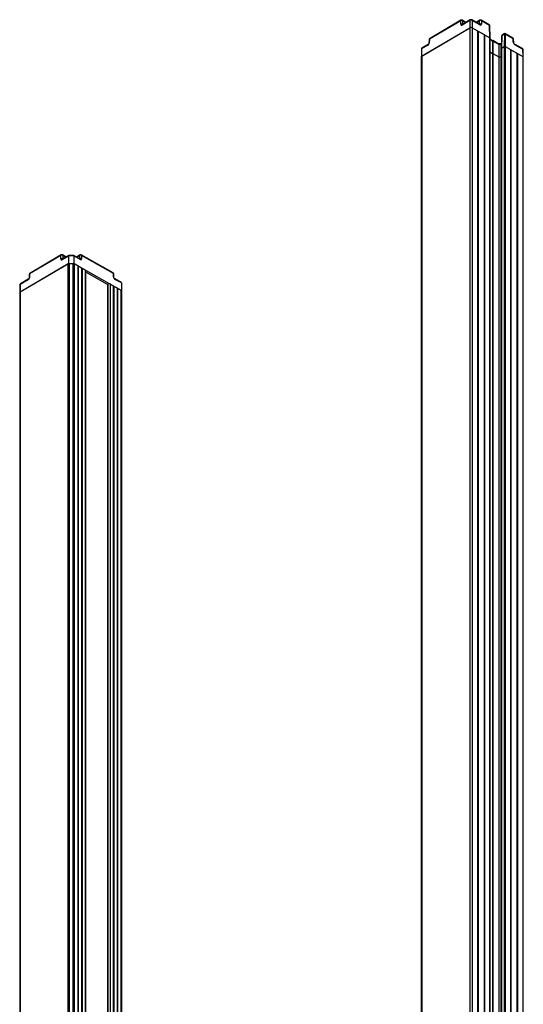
# Model space of a CAD drawing. Header units: millimetres. Extents: x 85 to 410, y 368 to 743.
# Tile 4 of 6: x 370 to 410, y 447 to 527. Entities that reach past the tile are written whole.
import ezdxf

# ---------------------------------------------------------------- set-up
doc = ezdxf.new("R2010")
doc.units = ezdxf.units.MM

msp = doc.modelspace()

# ---------------------------------------------------------------- linework, layer by layer
at = {"color": 7, "linetype": 'Continuous', "lineweight": 25}
for p, q in [((401.9213, 523.8922), (405.8184, 526.1815)), ((401.9503, 523.9092), (405.8184, 526.1815)), ((405.0921, 526.7509), (402.5664, 525.2672)), ((405.1127, 526.7953), (402.587, 525.3115)), ((405.092, 526.4759), (405.0921, 526.7509)), ((405.8276, 526.7819), (405.2022, 526.4145)), ((405.5098, 526.6275), (405.2127, 526.796)), ((405.8483, 526.8263), (405.2228, 526.4589)), ((405.2335, 526.7516), (405.2334, 526.4766)), ((405.8276, 526.7819), (405.8184, 526.1815)), ((405.8184, 526.1815), (405.8184, 392.2688)), ((406.623, 526.4662), (405.9865, 526.8272)), ((406.0073, 526.7828), (406.0163, 526.1825)), ((406.6437, 526.4218), (406.0073, 526.7828)), ((406.0163, 526.1825), (406.0163, 392.2698)), ((406.0163, 526.1825), (406.4443, 525.9397)), ((406.0163, 526.1825), (407.4286, 525.3813)), ((406.6352, 526.8029), (406.3376, 526.6281)), ((406.6145, 526.4836), (406.6146, 526.7586)), ((406.623, 526.4662), (406.624, 526.4656)), ((407.3934, 526.4303), (406.7352, 526.8037)), ((406.756, 526.7593), (406.7559, 526.4843)), ((407.4134, 526.3864), (406.756, 526.7593)), ((407.4134, 526.3864), (407.4286, 525.3813)), ((407.4465, 525.3571), (407.4248, 526.3719)), ((406.4443, 525.9397), (406.4443, 392.027)), ((406.4443, 525.907), (406.4871, 525.9155)), ((406.4871, 525.9155), (406.4871, 392.0028)), ((406.4871, 525.9155), (406.9721, 525.6403)), ((406.9721, 525.6403), (406.9721, 391.7276)), ((406.9721, 525.6076), (407.0149, 525.616)), ((407.0149, 525.616), (407.0149, 391.7033)), ((407.0149, 525.616), (407.4286, 525.3813)), ((407.4286, 525.3813), (407.4286, 391.4687)), ((407.4465, 391.4526), (407.4465, 525.3566)), ((408.3933, 525.5362), (408.3716, 524.5214)), ((408.4042, 525.5504), (408.3888, 524.5453)), ((408.6145, 525.6739), (408.4042, 525.5504)), ((408.6359, 525.7187), (408.4242, 525.5943)), ((408.6145, 525.6739), (408.5991, 524.6688)), ((409.3054, 525.3456), (408.6473, 525.719)), ((408.6687, 525.6742), (408.6839, 524.6692)), ((409.3261, 525.3013), (408.6687, 525.6742)), ((409.3346, 525.0214), (409.3261, 525.3013)), ((401.9343, 524.4948), (401.9213, 523.8922)), ((402.4438, 524.7941), (401.9343, 524.4948)), ((402.4645, 524.8385), (401.9634, 524.5441)), ((402.5377, 525.2283), (402.5293, 524.9484)), ((402.5664, 525.2672), (402.5579, 524.9873)), ((407.6605, 525.1457), (407.4465, 525.2671)), ((407.6601, 525.1133), (407.6598, 524.117)), ((407.6741, 525.1215), (407.6601, 525.1133)), ((407.6745, 525.1539), (407.6605, 525.1457)), ((407.6741, 525.1215), (407.6739, 524.1253)), ((408.1643, 524.8434), (407.6741, 525.1215)), ((408.1523, 524.8828), (407.6745, 525.1539)), ((408.3386, 524.8851), (408.15, 524.8842)), ((408.3237, 524.8442), (408.1643, 524.8434)), ((408.1643, 524.8434), (408.1731, 523.842)), ((408.3237, 524.8442), (408.3145, 523.8427)), ((408.3799, 524.9094), (408.336, 524.8836)), ((408.3716, 524.521), (408.3716, 390.9369)), ((408.3888, 524.5453), (408.5991, 524.6688)), ((408.6839, 524.6692), (409.0976, 524.4345)), ((408.6839, 524.6692), (410.0961, 523.868)), ((409.3645, 524.9818), (409.356, 525.2617)), ((410.0663, 524.5128), (409.4299, 524.8738)), ((410.0871, 524.4684), (409.4506, 524.8294)), ((401.9217, 523.8683), (401.9213, 523.8922)), ((401.9217, 389.9602), (401.9217, 523.8683)), ((401.9503, 523.9092), (401.9503, 389.9965)), ((407.4465, 524.238), (407.6598, 524.117)), ((407.6598, 524.117), (407.6739, 524.1253)), ((407.6598, 524.117), (407.6598, 391.3337)), ((407.6739, 524.1253), (407.6739, 391.3259)), ((407.6739, 524.1253), (408.1731, 523.842)), ((408.1731, 523.842), (408.3145, 523.8427)), ((408.1731, 523.842), (408.1731, 391.0475)), ((408.3145, 523.8427), (408.3716, 523.8762)), ((408.3145, 523.8427), (408.3145, 390.9687)), ((409.0976, 524.4345), (409.0976, 390.5321)), ((409.0976, 524.4018), (409.1404, 524.4102)), ((409.1404, 524.4102), (409.1404, 390.5083)), ((409.1404, 524.4102), (409.6254, 524.1351)), ((409.6254, 524.1351), (409.6254, 390.2379)), ((409.6254, 524.1023), (409.6682, 524.1108)), ((409.6682, 524.1108), (409.6682, 390.214)), ((409.6682, 524.1108), (410.0961, 523.868)), ((410.0871, 524.4684), (410.0961, 523.868)), ((410.0961, 523.868), (410.0961, 389.9554)), ((410.138, 523.8114), (410.1251, 524.417)), ((410.138, 389.8977), (410.138, 523.8104)), ((372.8502, 507.8104), (370.3246, 506.3267)), ((372.8709, 507.8547), (370.3452, 506.371)), ((372.8502, 507.5354), (372.8502, 507.8104)), ((373.268, 507.6869), (372.9709, 507.8555)), ((373.4821, 507.8127), (372.981, 507.5183)), ((372.9916, 507.8111), (372.9916, 507.5361)), ((373.8663, 507.8162), (373.4877, 507.8143)), ((374.3812, 507.5256), (373.8714, 507.8148)), ((374.3934, 507.8624), (374.0958, 507.6876)), ((374.3727, 507.5431), (374.3727, 507.8181)), ((377.0636, 506.4051), (374.4934, 507.8632)), ((374.5141, 507.8188), (374.5141, 507.5438)), ((377.0843, 506.3607), (374.5141, 507.8188)), ((369.5673, 504.8858), (373.4644, 507.1751)), ((369.5673, 504.8858), (373.4354, 507.158)), ((373.4699, 507.7733), (372.9603, 507.474)), ((373.4354, 373.2453), (373.4354, 507.158)), ((373.4699, 507.7733), (373.4644, 507.1751)), ((373.4644, 507.1751), (373.8886, 507.1772)), ((373.8834, 507.7754), (373.4699, 507.7733)), ((373.5058, 507.1753), (373.8472, 507.177)), ((373.8834, 507.7754), (373.8886, 507.1772)), ((374.4019, 507.4813), (373.8834, 507.7754)), ((373.8886, 507.1772), (377.7402, 504.9923)), ((373.9182, 507.1605), (374.2025, 506.9992)), ((374.2025, 506.9992), (374.2025, 373.1027)), ((370.2959, 506.2878), (370.2874, 506.0079)), ((370.3246, 506.3267), (370.3161, 506.0467)), ((374.2025, 506.9664), (374.2453, 506.9749)), ((374.2453, 506.9749), (374.2453, 373.078)), ((374.2453, 506.9749), (374.5163, 506.8212)), ((374.5163, 506.8212), (374.5163, 372.9215)), ((374.5163, 506.7884), (374.5591, 506.7969)), ((374.5591, 506.7969), (374.5591, 372.8968)), ((374.5591, 506.7969), (374.8087, 506.6553)), ((374.8506, 372.7285), (374.8506, 506.5976)), ((376.6041, 505.4749), (374.8506, 506.4696)), ((377.0928, 506.0809), (377.0843, 506.3607)), ((377.1226, 506.0413), (377.1142, 506.3212)), ((369.5402, 505.4357), (369.5272, 504.8301)), ((369.5766, 505.4862), (369.5673, 504.8858)), ((370.202, 505.8536), (369.5766, 505.4862)), ((370.2227, 505.8979), (369.5972, 505.5305)), ((376.6041, 505.4889), (376.6041, 371.7163)), ((376.6207, 505.5124), (376.6221, 505.5132)), ((376.8201, 505.5142), (376.8201, 371.6015)), ((376.8201, 505.5142), (377.0697, 505.3726)), ((377.6978, 505.6441), (377.1881, 505.9333)), ((377.7273, 505.5948), (377.2088, 505.8889)), ((377.7273, 505.5948), (377.7402, 504.9923)), ((369.5272, 504.8291), (369.5272, 370.9164)), ((369.5673, 504.8858), (369.5673, 370.9731)), ((377.0697, 505.3726), (377.0697, 371.4599)), ((377.0697, 505.3398), (377.1125, 505.3483)), ((377.1125, 505.3483), (377.1125, 371.4356)), ((377.1125, 505.3483), (377.3836, 505.1946)), ((377.3836, 505.1946), (377.3836, 371.2819)), ((377.3836, 505.1618), (377.4264, 505.1703)), ((377.4264, 505.1703), (377.4264, 371.2576)), ((377.4264, 505.1703), (377.7107, 505.009)), ((377.7107, 371.0963), (377.7107, 505.009)), ((377.7402, 504.9923), (377.7439, 504.7473)), ((377.7406, 504.9683), (377.7435, 504.7713)), ((377.7435, 371.0585), (377.7435, 504.7713)), ((377.7439, 504.7473), (377.7435, 504.7471))]:
    msp.add_line(p, q, dxfattribs=at)
at = {"color": 8, "linetype": 'Continuous', "lineweight": 25}
for p, q in [((405.2334, 526.4766), (405.2434, 526.471)), ((405.4816, 526.6109), (405.2335, 526.7516)), ((406.6146, 526.7586), (406.3655, 526.6123)), ((406.6036, 526.4772), (406.6145, 526.4836)), ((407.6601, 525.1133), (407.4465, 525.2344)), ((408.3792, 524.8768), (408.3237, 524.8442)), ((408.3888, 524.5453), (408.3888, 390.9273)), ((408.5991, 524.6688), (408.5991, 390.8101)), ((408.6839, 524.6692), (408.6839, 390.7628)), ((373.2398, 507.6703), (372.9916, 507.8111)), ((374.3727, 507.8181), (374.1236, 507.6717)), ((372.9916, 507.5361), (373.0016, 507.5304)), ((373.5058, 507.1753), (373.5058, 373.2672)), ((373.8472, 373.3078), (373.8472, 507.177)), ((373.9182, 507.1605), (373.9182, 373.2668)), ((374.3618, 507.5366), (374.3727, 507.5431)), ((374.8087, 506.6553), (374.8087, 372.7527)), ((376.6207, 505.5124), (376.6207, 371.7067)), ((376.6221, 505.5132), (376.6221, 371.7059)), ((377.7406, 504.9683), (377.7406, 371.0602))]:
    msp.add_line(p, q, dxfattribs=at)
for centre, radius, start, end in [((405.1417, 526.7548), 0.0497, 125.559031, 184.471517), ((405.2518, 526.4184), 0.0497, 125.559031, 184.471517), ((405.1843, 526.7557), 0.0493, 355.255049, 54.830625), ((405.8772, 526.7858), 0.0497, 125.483302, 184.477753), ((405.9581, 526.7869), 0.0493, 355.255728, 54.82283), ((406.6642, 526.7625), 0.0497, 125.559031, 184.471517), ((406.5941, 526.4258), 0.0498, 355.406533, 53.110446), ((406.7068, 526.7634), 0.0493, 355.255049, 54.830625), ((402.616, 525.2711), 0.0497, 125.559031, 184.471517), ((409.277, 525.3053), 0.0493, 355.255049, 54.830625), ((409.3066, 525.2554), 0.0498, 7.226708, 66.874102), ((402.4934, 524.798), 0.0497, 125.306277, 184.492304), ((402.578, 524.9425), 0.0491, 114.112441, 172.62498), ((402.5863, 525.2225), 0.049, 114.067742, 173.15164), ((409.315, 524.9755), 0.0499, 7.518952, 66.848848), ((409.4016, 524.8335), 0.0492, 355.231172, 55.105337), ((410.0379, 524.4725), 0.0493, 355.255049, 54.830625), ((410.0607, 524.4092), 0.0648, 6.925746, 66.002231), ((372.8998, 507.8143), 0.0497, 125.559031, 184.471517), ((372.9425, 507.8152), 0.0493, 355.255049, 54.830625), ((374.4223, 507.8219), 0.0497, 125.559031, 184.471517), ((374.465, 507.8229), 0.0493, 355.255049, 54.830625), ((373.0099, 507.4779), 0.0497, 125.559031, 184.471517), ((374.3528, 507.4853), 0.0493, 355.255049, 54.830625), ((370.3445, 506.282), 0.049, 114.067742, 173.15164), ((370.3741, 506.3306), 0.0497, 125.559031, 184.471517), ((377.0352, 506.3648), 0.0493, 355.255049, 54.830625), ((377.0647, 506.3149), 0.0498, 7.226708, 66.874102), ((369.6034, 505.4284), 0.0637, 114.938757, 173.463945), ((369.6262, 505.4901), 0.0497, 125.559031, 184.471517), ((370.2515, 505.8575), 0.0497, 125.306277, 184.492304), ((370.3361, 506.0019), 0.0491, 114.112441, 172.62498), ((377.0731, 506.035), 0.0499, 7.518952, 66.848848), ((377.1597, 505.893), 0.0492, 355.231172, 55.105337)]:
    msp.add_arc(centre, radius, start, end, dxfattribs=at)
at = {"color": 7, "linetype": 'Continuous', "lineweight": 25}
for centre, radius, start, end in [((405.1634, 526.3448), 0.1492, 62.012831, 118.564466), ((405.1634, 526.6199), 0.1492, 62.012831, 118.564466), ((405.1634, 526.7091), 0.1, 60.433799, 120.432202), ((405.9183, 525.991), 0.2152, 62.896889, 117.680408), ((405.9183, 526.609), 0.1953, 62.896889, 117.680408), ((406.6859, 526.3525), 0.1492, 62.012831, 118.564466), ((406.6859, 526.6275), 0.1492, 62.012831, 118.564466), ((406.6859, 526.7167), 0.1, 60.433799, 120.432202), ((402.6377, 525.2253), 0.1, 120.432202, 178.268724), ((407.4176, 525.3545), 0.029, 4.230651, 67.75775), ((407.4161, 525.3534), 0.0306, 6.925746, 66.002231), ((409.2561, 525.2587), 0.1, 1.731803, 60.433799), ((408.4014, 524.5181), 0.0299, 114.848513, 174.502804), ((408.4015, 524.518), 0.0301, 114.938757, 173.463945), ((408.6419, 524.5871), 0.0922, 62.896889, 117.680408), ((401.9712, 523.8641), 0.0497, 114.785165, 175.24081), ((410.0705, 523.8054), 0.0677, 4.230651, 67.75775), ((410.0671, 523.8028), 0.0714, 6.925746, 66.002231), ((372.9216, 507.6793), 0.1492, 62.012831, 118.564466), ((372.9216, 507.7685), 0.1, 60.433799, 120.432202), ((374.4441, 507.687), 0.1492, 62.012831, 118.564466), ((374.4441, 507.7762), 0.1, 60.433799, 120.432202), ((372.9215, 507.4043), 0.1492, 62.012831, 118.564466), ((373.5036, 507.032), 0.1433, 89.10877, 118.428598), ((373.8508, 507.0318), 0.1453, 62.344895, 91.397272), ((374.444, 507.412), 0.1492, 62.012831, 118.564466), ((370.3959, 506.2848), 0.1, 120.432202, 178.268724), ((374.7831, 506.5926), 0.0677, 4.230651, 67.75775), ((377.0142, 506.3181), 0.1, 1.731803, 60.433799), ((376.6329, 505.4862), 0.0289, 114.848513, 174.502804), ((376.7221, 505.3227), 0.2152, 62.896889, 117.680408), ((369.5967, 504.8224), 0.0698, 114.848513, 174.502804), ((369.5969, 504.8221), 0.0702, 114.938757, 173.463945), ((377.69, 504.9625), 0.0509, 6.624419, 66.029047)]:
    msp.add_arc(centre, radius, start, end, dxfattribs=at)
for centre, major_axis, ratio, start_param, end_param in [((405.2042, 526.544), (0.081, 0.138), 0.5621595, 2.3775968, 3.9309398), ((406.6418, 526.5513), (-0.0831, 0.1367), 0.5722366, 2.3433738, 3.8967169), ((402.0346, 524.47), (0.093, -0.0523), 0.7192887, 2.7448824, 3.508507), ((402.4458, 524.9236), (0.081, 0.138), 0.5621595, 3.9309398, 5.4842828), ((407.6613, 525.0302), (-0.0009, 0.1155), 0.0075581, 6.2788218, 7.0511734), ((407.6754, 525.0385), (-0.0009, 0.1155), 0.0075581, 6.2788218, 7.0511734), ((408.1238, 524.7841), (0.0261, 0.0998), 0.3112428, 5.4280485, 6.2004001), ((408.366, 524.7853), (-0.0273, 0.0995), 0.324443, 0.0871487, 0.8507733), ((409.4487, 524.9589), (-0.0831, 0.1367), 0.5722366, 0.7900308, 2.3433738), ((373.5122, 507.7144), (-0.0273, 0.0995), 0.324443, 6.1960366, 7.1339586), ((373.8429, 507.716), (0.0261, 0.0998), 0.3112428, 5.4280485, 6.3659705), ((372.9623, 507.6035), (0.081, 0.138), 0.5621595, 2.3775968, 3.9309398), ((374.3999, 507.6108), (-0.0831, 0.1367), 0.5722366, 2.3433738, 3.8967169), ((370.204, 505.9831), (0.081, 0.138), 0.5621595, 3.9309398, 5.4842828), ((377.2068, 506.0184), (-0.0831, 0.1367), 0.5722366, 0.7900308, 2.3433738), ((377.6277, 505.5689), (0.0917, 0.0544), 0.7156211, 5.8995649, 6.6719164)]:
    msp.add_ellipse(centre, major_axis=major_axis, ratio=ratio, start_param=start_param, end_param=end_param, dxfattribs=at)
at = {"color": 8, "linetype": 'Continuous', "lineweight": 25}
for centre, major_axis, ratio, start_param, end_param in [((405.2755, 526.5022), (0.0316, 0.051), 0.5448803, 2.3902556, 2.640882), ((406.5717, 526.5087), (-0.0324, 0.0506), 0.5549578, 3.5668824, 3.8838473), ((373.0337, 507.5616), (0.0316, 0.051), 0.5448803, 2.3902556, 2.640882), ((374.3299, 507.5682), (-0.0324, 0.0506), 0.5549578, 3.5668824, 3.8838473)]:
    msp.add_ellipse(centre, major_axis=major_axis, ratio=ratio, start_param=start_param, end_param=end_param, dxfattribs=at)
at = {"color": 7, "linetype": 'Continuous', "lineweight": 25}
for points, knots in [([(405.2228, 526.4589), (405.2201, 526.4577), (405.2168, 526.4562), (405.2181, 526.4564), (405.2183, 526.4565)], [0, 0, 0, 0, 0.8122481, 1, 1, 1, 1]), ([(405.9865, 526.8272), (405.975, 526.8325), (405.9504, 526.8438), (405.9067, 526.8464), (405.8714, 526.8387), (405.853, 526.8288), (405.8483, 526.8263)], [0, 0, 0, 0, 0.262947, 0.5642947, 0.8872259, 1, 1, 1, 1]), ([(406.6278, 526.4638), (406.6278, 526.4638), (406.628, 526.4636), (406.6245, 526.4654), (406.623, 526.4662)], [0, 0, 0, 0, 0.5559995, 1, 1, 1, 1]), ([(407.3796, 526.4377), (407.3838, 526.4352), (407.393, 526.4298), (407.4037, 526.4179), (407.4117, 526.4032), (407.4128, 526.3919), (407.4134, 526.3864)], [0, 0, 0, 0, 0.2155442, 0.469881, 0.7393612, 1, 1, 1, 1]), ([(408.4375, 525.6017), (408.4335, 525.5993), (408.4245, 525.5939), (408.414, 525.582), (408.406, 525.5673), (408.4048, 525.556), (408.4042, 525.5504)], [0, 0, 0, 0, 0.2060556, 0.4635396, 0.7361948, 1, 1, 1, 1]), ([(408.6687, 525.6742), (408.6647, 525.6761), (408.6568, 525.6798), (408.6415, 525.6813), (408.6263, 525.6796), (408.6184, 525.6758), (408.6145, 525.6739)], [0, 0, 0, 0, 0.2500171, 0.5, 0.7499829, 1, 1, 1, 1]), ([(408.6603, 525.7116), (408.6574, 525.7129), (408.6515, 525.7156), (408.6419, 525.7166), (408.6322, 525.7155), (408.6264, 525.7127), (408.6234, 525.7113)], [0, 0, 0, 0, 0.2526066, 0.4986172, 0.7453609, 1, 1, 1, 1]), ([(402.5293, 524.9484), (402.5289, 524.9442), (402.5283, 524.9358), (402.5227, 524.9158), (402.5127, 524.8931), (402.4981, 524.8699), (402.4821, 524.8517), (402.4704, 524.8421), (402.4659, 524.8393), (402.4645, 524.8385)], [0, 0, 0, 0, 0.14243335, 0.28668497, 0.44703168, 0.61926156, 0.79333394, 0.93559911, 1, 1, 1, 1]), ([(409.4299, 524.8738), (409.4264, 524.876), (409.4193, 524.8805), (409.4044, 524.8947), (409.3893, 524.914), (409.3759, 524.9376), (409.3676, 524.9601), (409.3648, 524.9749), (409.3646, 524.9802), (409.3645, 524.9818)], [0, 0, 0, 0, 0.1426726, 0.287206, 0.4471329, 0.6186284, 0.7920312, 0.9342611, 1, 1, 1, 1]), ([(410.1249, 524.417), (410.1249, 524.4173), (410.1271, 524.431), (410.1179, 524.4571), (410.0983, 524.4907), (410.0773, 524.5052), (410.0663, 524.5128)], [0, 0, 0, 0, 0.0082434, 0.3562464, 0.6614805, 1, 1, 1, 1]), ([(372.981, 507.5183), (372.9783, 507.5171), (372.975, 507.5156), (372.9763, 507.5159), (372.9765, 507.5159)], [0, 0, 0, 0, 0.8122481, 1, 1, 1, 1]), ([(374.3859, 507.5233), (374.386, 507.5232), (374.3862, 507.5231), (374.3827, 507.5249), (374.3812, 507.5256)], [0, 0, 0, 0, 0.5559995, 1, 1, 1, 1]), ([(369.5972, 505.5305), (369.5859, 505.5223), (369.564, 505.5062), (369.544, 505.4715), (369.542, 505.447), (369.541, 505.4357)], [0, 0, 0, 0, 0.3637921, 0.7060476, 1, 1, 1, 1]), ([(370.2874, 506.0079), (370.2871, 506.0037), (370.2865, 505.9953), (370.2809, 505.9753), (370.2709, 505.9526), (370.2562, 505.9293), (370.2403, 505.9111), (370.2286, 505.9016), (370.2241, 505.8988), (370.2227, 505.8979)], [0, 0, 0, 0, 0.1424334, 0.286685, 0.4470317, 0.6192616, 0.7933339, 0.9355991, 1, 1, 1, 1]), ([(377.1881, 505.9333), (377.1846, 505.9355), (377.1775, 505.94), (377.1626, 505.9542), (377.1475, 505.9735), (377.1341, 505.9971), (377.1258, 506.0196), (377.123, 506.0343), (377.1227, 506.0396), (377.1226, 506.0413)], [0, 0, 0, 0, 0.1426726, 0.287206, 0.4471329, 0.6186284, 0.7920312, 0.9342611, 1, 1, 1, 1])]:
    msp.add_open_spline(points, degree=3, knots=knots, dxfattribs=at)
at = {"color": 8, "linetype": 'Continuous', "lineweight": 25}
for points, knots in [([(408.6236, 525.7112), (408.6224, 525.7105), (408.62, 525.709), (408.6172, 525.7014), (408.6151, 525.6901), (408.6147, 525.6793), (408.6145, 525.6739)], [0, 0, 0, 0, 0.2412819, 0.487274, 0.7479126, 1, 1, 1, 1]), ([(408.6687, 525.6742), (408.6685, 525.6796), (408.6681, 525.6904), (408.6662, 525.7017), (408.6636, 525.7092), (408.6613, 525.7107), (408.6602, 525.7115)], [0, 0, 0, 0, 0.25092979, 0.51027755, 0.75519463, 1, 1, 1, 1])]:
    msp.add_open_spline(points, degree=3, knots=knots, dxfattribs=at)

doc.saveas('drawing.dxf')
